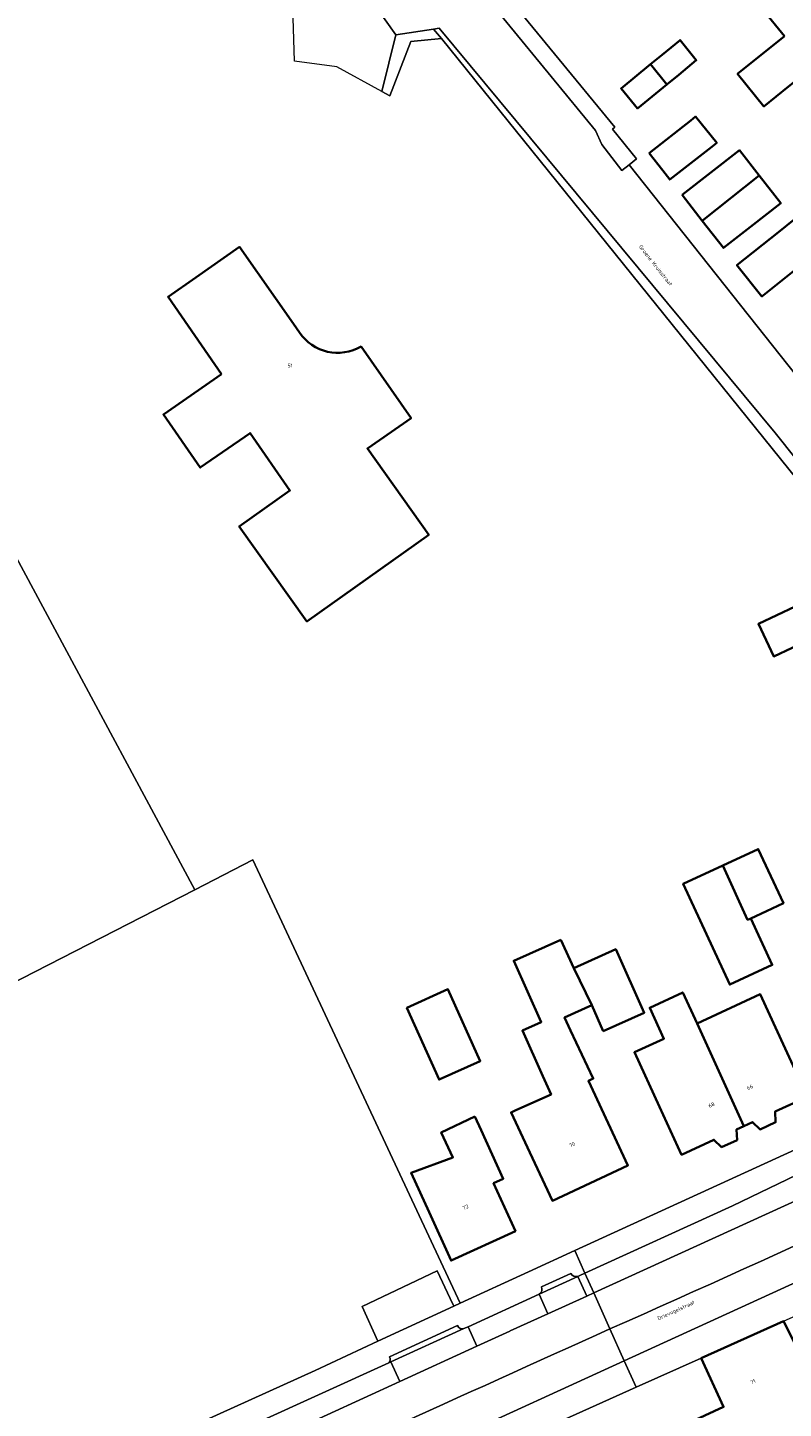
# Model space of a CAD drawing. Header units: metres. Extents: x 197700 to 204338, y 317132 to 325229.
# Tile 168 of 256: x 199610 to 199681, y 318384 to 318513. Entities that reach past the tile are written whole.
import ezdxf
from ezdxf.enums import TextEntityAlignment as Align

# ---------------------------------------------------------------- set-up
doc = ezdxf.new("R2010")
doc.units = ezdxf.units.M
for name, color, linetype, lineweight in [('B-WE-IE-TERREINAFSCHEIDING_KUNSTMATIG_HEKWERK-G', 20, 'IE-TERREINAFSCHEIDING-KUNSTMATIG', 18), ('B-WE-OG-BEBOUWING-GV', 7, 'Continuous', 35), ('B-WE-OG-BEBOUWING-T18', 10, 'Continuous', 18), ('B-WE-OG-TERREIN_CULTUURSCHEIDING-GV', 7, 'Continuous', 18), ('B-WE-OG-TERREIN_ERF-GV', 7, 'Continuous', 18), ('B-WE-OG-TOPOGRAFIE-T18', 10, 'Continuous', 18), ('B-WE-VH-VERHARDING_ASFALT-GV', 252, 'Continuous', 18), ('B-WE-VH-VERHARDING_BETONSTRAATSTEEN-GV', 252, 'Continuous', 18), ('B-WE-VH-VERHARDING_OPEN-GV', 252, 'Continuous', 18), ('B-WE-VH-VERHARDING_TEGEL-GV', 252, 'Continuous', 18)]:
    doc.layers.add(name, color=color, linetype=linetype, lineweight=lineweight)
doc.styles.add('NLCS-ISO-M200-T18', font='NLCS-ISO.ttf', dxfattribs={"height": 0.36})
doc.linetypes.add('IE-TERREINAFSCHEIDING-KUNSTMATIG', pattern='A,4,[82,NLCS.SHX,S=0.75,R=90,X=0,Y=0],4,-2', length=10)

msp = doc.modelspace()

# ---------------------------------------------------------------- linework, layer by layer
at = {"layer": 'B-WE-IE-TERREINAFSCHEIDING_KUNSTMATIG_HEKWERK-G'}
for points in [[(199634.622, 318510.283), (199634.506, 318514.351)], [(199645.549, 318512.136), (199643.581, 318507.026)], [(199648.433, 318512.414), (199645.549, 318512.136)], [(199688.788, 318462.389), (199648.433, 318512.414)], [(199638.616, 318509.762), (199634.622, 318510.283)], [(199642.844, 318507.432), (199638.616, 318509.762)], [(199643.581, 318507.026), (199642.844, 318507.432)], [(199597.094, 318484.798), (199625.247, 318432.421)], [(199630.71, 318435.219), (199625.247, 318432.421)], [(199650.2, 318393.567), (199630.71, 318435.219)], [(199625.247, 318432.421), (199588.996, 318413.854)]]:
    msp.add_lwpolyline(points, dxfattribs=at)
at = {"layer": 'B-WE-OG-BEBOUWING-GV'}
for points in [[(199680.662, 318512.642), (199676.265, 318509.094), (199678.739, 318506.029), (199681.051, 318507.895), (199683.208, 318509.636), (199691.233, 318516.082), (199686.671, 318521.734), (199682.78, 318518.593), (199678.589, 318515.21)], [(199668.094, 318509.998), (199669.622, 318508.106), (199670.733, 318509.016), (199672.381, 318510.365), (199670.865, 318512.267), (199669.173, 318510.881)], [(199668.094, 318509.998), (199665.324, 318507.729), (199666.864, 318505.848), (199669.622, 318508.106)], [(199667.944, 318501.649), (199669.236, 318500), (199669.896, 318499.159), (199673.831, 318502.244), (199674.303, 318502.614), (199672.317, 318505.077), (199671.863, 318504.722)], [(199671.055, 318497.713), (199672.947, 318495.291), (199678.284, 318499.547), (199676.434, 318501.916)], [(199677.49, 318494.722), (199680.324, 318496.935), (199678.284, 318499.547), (199672.947, 318495.291), (199674.944, 318492.734)], [(199681.585, 318495.411), (199680.107, 318494.229), (199676.207, 318491.11), (199678.546, 318488.185), (199682.451, 318491.308), (199683.877, 318492.448)], [(199681.664, 318459.026), (199678.227, 318457.403), (199679.67, 318454.345), (199683.108, 318455.967)], [(199677.203, 318429.598), (199677.504, 318429.737), (199678.972, 318430.414), (199680.566, 318431.148), (199678.214, 318436.241), (199674.892, 318434.708)], [(199677.504, 318429.737), (199677.203, 318429.598), (199674.892, 318434.708), (199671.162, 318432.987), (199675.535, 318423.519), (199679.524, 318425.359)], [(199659.667, 318427.732), (199655.229, 318425.745), (199657.809, 318419.982), (199656.052, 318419.195), (199657.977, 318414.895), (199658.743, 318413.185), (199655.42, 318411.698), (199654.973, 318411.498), (199656.743, 318407.72), (199658.864, 318403.192), (199665.964, 318406.518), (199662.244, 318414.46), (199662.697, 318414.672), (199660.576, 318419.2), (199660, 318420.427), (199662.553, 318421.571), (199660.867, 318425.054)], [(199663.641, 318419.141), (199667.49, 318420.864), (199664.821, 318426.824), (199660.867, 318425.054), (199662.553, 318421.571)], [(199645.174, 318421.334), (199648.207, 318414.581), (199652.076, 318416.323), (199649.044, 318423.075)], [(199676.85, 318410.218), (199672.452, 318419.86), (199671.112, 318422.768), (199668.005, 318421.336), (199669.342, 318418.429), (199666.563, 318417.151), (199668.922, 318412.032), (199671.001, 318407.522), (199674.043, 318408.924), (199674.762, 318408.236), (199676.215, 318408.906), (199676.17, 318409.905)], [(199672.452, 318419.86), (199676.85, 318410.218), (199677.658, 318410.59), (199678.377, 318409.902), (199679.83, 318410.572), (199679.785, 318411.571), (199682.836, 318412.977), (199680.743, 318417.518), (199678.402, 318422.596)], [(199651.57, 318411.1), (199648.412, 318409.627), (199649.509, 318407.275), (199645.581, 318405.821), (199647.268, 318402.127), (199649.345, 318397.579), (199655.392, 318400.34), (199653.331, 318404.839), (199654.238, 318405.268), (199652.153, 318409.827)], [(199671.43, 318382.189), (199672.679, 318379.473), (199675.514, 318373.554), (199676.294, 318371.785), (199676.312, 318371.793), (199680.238, 318373.568), (199681.304, 318371.225), (199684.172, 318372.531), (199681.752, 318378.599), (199686.119, 318380.821), (199680.571, 318391.878), (199672.852, 318388.414), (199674.943, 318383.822)]]:
    msp.add_lwpolyline(points, close=True, dxfattribs=at)
for points in [[(199635.086, 318484.802), (199634.521, 318485.607), (199629.459, 318492.828), (199625.365, 318489.958), (199622.754, 318488.127), (199627.776, 318480.878)], [(199627.776, 318480.878), (199622.31, 318477.091), (199625.772, 318472.095), (199630.456, 318475.341), (199634.195, 318469.945), (199629.439, 318466.564), (199635.787, 318457.632), (199647.248, 318465.777), (199641.487, 318473.883), (199645.59, 318476.741), (199640.891, 318483.486)]]:
    msp.add_lwpolyline(points, dxfattribs=at)
msp.add_lwpolyline([(199640.891, 318483.486, -0.3986372), (199635.086, 318484.802)], format="xyb", dxfattribs=at)
at = {"layer": 'B-WE-OG-TERREIN_CULTUURSCHEIDING-GV'}
msp.add_lwpolyline([(199688.788, 318462.389), (199689.101, 318462.537), (199689.648, 318462.972), (199679.789, 318475.355), (199648.209, 318513.384), (199647.692, 318513.303), (199648.433, 318512.414)], close=True, dxfattribs=at)
at = {"layer": 'B-WE-OG-TERREIN_ERF-GV'}
for points in [[(199589.849, 318382.509), (199593.167, 318384.549), (199593.469, 318384.079), (199600.223, 318388.771), (199588.996, 318413.854), (199625.247, 318432.421), (199597.094, 318484.798), (199565.871, 318468.529), (199542.756, 318507.507), (199541.987, 318507.085), (199517.769, 318492.629), (199513.166, 318500.34), (199537.384, 318514.796), (199533.737, 318520.623), (199613.473, 318551.632), (199609.21, 318554.811), (199555.578, 318534.078), (199515.482, 318518.851), (199484.619, 318557.226)], [(199701.031, 318482.306), (199697.992, 318486.072), (199694.941, 318489.853), (199691.794, 318493.749), (199694.359, 318495.82), (199693.336, 318497.088), (199689.28, 318502.113), (199686.234, 318505.886), (199683.208, 318509.636), (199681.051, 318507.895), (199678.739, 318506.029), (199676.265, 318509.094), (199680.662, 318512.642), (199678.589, 318515.21), (199682.78, 318518.593), (199686.671, 318521.734), (199678.133, 318532.42), (199675.9, 318535.215)], [(199647.718, 318524.783), (199664.744, 318504.073), (199664.501, 318503.882), (199666.753, 318501.1), (199666.083, 318500.547), (199682.543, 318479.773)], [(199688.788, 318462.389), (199648.433, 318512.414), (199645.549, 318512.136), (199643.581, 318507.026), (199642.844, 318507.432), (199644.152, 318512.747), (199641.155, 318517.009)], [(199622.31, 318477.091), (199627.776, 318480.878), (199622.754, 318488.127), (199625.365, 318489.958), (199629.459, 318492.828), (199634.521, 318485.607), (199635.086, 318484.802)], [(199597.094, 318484.798), (199625.247, 318432.421), (199630.71, 318435.219), (199650.2, 318393.567), (199656.606, 318396.529), (199660.962, 318398.522), (199684.3, 318409.218)], [(199640.891, 318483.486), (199645.59, 318476.741), (199641.487, 318473.883), (199647.248, 318465.777), (199635.787, 318457.632), (199629.439, 318466.564), (199634.195, 318469.945), (199630.456, 318475.341), (199625.772, 318472.095), (199622.31, 318477.091)], [(199683.108, 318455.967), (199679.67, 318454.345), (199678.227, 318457.403), (199681.664, 318459.026)]]:
    msp.add_lwpolyline(points, dxfattribs=at)
for points in [[(199645.549, 318512.136), (199648.433, 318512.414), (199647.692, 318513.303), (199644.152, 318512.747), (199642.844, 318507.432), (199643.581, 318507.026)], [(199665.324, 318507.729), (199668.094, 318509.998), (199669.173, 318510.881), (199670.865, 318512.267), (199672.381, 318510.365), (199670.733, 318509.016), (199669.622, 318508.106), (199666.864, 318505.848)], [(199669.236, 318500), (199667.944, 318501.649), (199671.863, 318504.722), (199672.317, 318505.077), (199674.303, 318502.614), (199673.831, 318502.244), (199669.896, 318499.159)], [(199680.324, 318496.935), (199677.49, 318494.722), (199674.944, 318492.734), (199672.947, 318495.291), (199671.055, 318497.713), (199676.434, 318501.916), (199678.284, 318499.547)], [(199680.107, 318494.229), (199681.585, 318495.411), (199683.877, 318492.448), (199682.451, 318491.308), (199678.546, 318488.185), (199676.207, 318491.11)], [(199677.504, 318429.737), (199679.524, 318425.359), (199675.535, 318423.519), (199671.162, 318432.987), (199674.892, 318434.708), (199678.214, 318436.241), (199680.566, 318431.148), (199678.972, 318430.414)], [(199667.49, 318420.864), (199663.641, 318419.141), (199662.553, 318421.571), (199660, 318420.427), (199660.576, 318419.2), (199662.697, 318414.672), (199662.244, 318414.46), (199665.964, 318406.518), (199658.864, 318403.192), (199656.743, 318407.72), (199654.973, 318411.498), (199655.42, 318411.698), (199658.743, 318413.185), (199657.977, 318414.895), (199656.052, 318419.195), (199657.809, 318419.982), (199655.229, 318425.745), (199659.667, 318427.732), (199660.867, 318425.054), (199664.821, 318426.824)], [(199648.207, 318414.581), (199645.174, 318421.334), (199649.044, 318423.075), (199652.076, 318416.323)], [(199679.83, 318410.572), (199678.377, 318409.902), (199677.658, 318410.59), (199676.85, 318410.218), (199676.17, 318409.905), (199676.215, 318408.906), (199674.762, 318408.236), (199674.043, 318408.924), (199671.001, 318407.522), (199668.922, 318412.032), (199666.563, 318417.151), (199669.342, 318418.429), (199668.005, 318421.336), (199671.112, 318422.768), (199672.452, 318419.86), (199678.402, 318422.596), (199680.743, 318417.518), (199682.836, 318412.977), (199679.785, 318411.571)], [(199648.412, 318409.627), (199651.57, 318411.1), (199652.153, 318409.827), (199654.238, 318405.268), (199653.331, 318404.839), (199655.392, 318400.34), (199649.345, 318397.579), (199647.268, 318402.127), (199645.581, 318405.821), (199649.509, 318407.275)], [(199672.679, 318379.473), (199671.43, 318382.189), (199674.943, 318383.822), (199672.852, 318388.414), (199666.739, 318385.667), (199652.03, 318379.057), (199654.741, 318373.205), (199657.543, 318374.508), (199659.248, 318375.3), (199658.322, 318377.35), (199665.478, 318380.584), (199667.449, 318376.259), (199669.443, 318377.167), (199669.131, 318377.862)]]:
    msp.add_lwpolyline(points, close=True, dxfattribs=at)
msp.add_lwpolyline([(199635.086, 318484.802, 0.3986372), (199640.891, 318483.486)], format="xyb", dxfattribs=at)
at = {"layer": 'B-WE-VH-VERHARDING_ASFALT-GV'}
for points in [[(199713.409, 318439.232), (199713.052, 318439.768), (199712.841, 318440.378), (199712.749, 318441.24), (199712.578, 318441.758), (199712.286, 318442.218), (199696.573, 318461.744), (199682.543, 318479.773), (199666.083, 318500.547), (199665.392, 318500.022), (199663.495, 318502.454), (199662.915, 318503.762), (199646.255, 318524.094), (199645.7, 318523.849)], [(199641.155, 318517.009), (199644.152, 318512.747), (199647.692, 318513.303), (199648.209, 318513.384), (199679.789, 318475.355), (199689.648, 318462.972), (199694.21, 318457.243), (199719.286, 318425.748), (199723.447, 318428.024), (199721.957, 318429.888), (199717.837, 318435.004), (199717.494, 318434.772), (199713.409, 318439.232)], [(199709.043, 318416.01), (199703.556, 318413.306), (199698.577, 318410.928), (199693.571, 318408.61), (199662.755, 318394.533), (199664.271, 318391.16)], [(199664.271, 318391.16), (199665.62, 318388.157), (199702.05, 318404.823)], [(199664.271, 318391.16), (199662.755, 318394.533), (199662.1, 318394.235), (199658.446, 318392.574), (199654.896, 318390.96), (199654.874, 318390.95), (199651.764, 318389.527), (199644.521, 318386.215), (199634.272, 318381.527), (199634.137, 318381.465), (199625.249, 318377.41), (199621.31, 318375.613)], [(199632.218, 318372.877), (199665.62, 318388.157), (199664.271, 318391.16)]]:
    msp.add_lwpolyline(points, dxfattribs=at)
for points in [[(199714.202, 318414.478, -0.01058), (199664.271, 318391.16)], [(199664.271, 318391.16, 0.01058), (199714.202, 318414.478)], [(199664.271, 318391.16, 0.0009394), (199622.555, 318372.226)], [(199622.555, 318372.226, -0.0009394), (199664.271, 318391.16)]]:
    msp.add_lwpolyline(points, format="xyb", dxfattribs=at)
at = {"layer": 'B-WE-VH-VERHARDING_BETONSTRAATSTEEN-GV'}
for points in [[(199648.03, 318396.601), (199640.971, 318393.269), (199642.471, 318389.994), (199649.594, 318393.287), (199649.25, 318394.018)], [(199657.618, 318394.43), (199658.446, 318392.574), (199662.1, 318394.235), (199661.241, 318396.095)], [(199662.755, 318394.533), (199661.915, 318396.403), (199661.431, 318396.182), (199661.241, 318396.095), (199662.1, 318394.235)], [(199654.874, 318390.95), (199654.896, 318390.96), (199658.446, 318392.574), (199657.618, 318394.43), (199650.939, 318391.362), (199651.764, 318389.527)], [(199650.543, 318391.181), (199643.695, 318388.058), (199644.521, 318386.215), (199651.764, 318389.527), (199650.939, 318391.362)]]:
    msp.add_lwpolyline(points, close=True, dxfattribs=at)
for points in [[(199657.618, 318394.43), (199661.241, 318396.095)], [(199660.606, 318396.377), (199657.826, 318395.115)], [(199649.939, 318391.465), (199643.551, 318388.523)], [(199643.695, 318388.058), (199650.543, 318391.181)], [(199625.249, 318377.41), (199634.137, 318381.465), (199634.272, 318381.527), (199644.521, 318386.215), (199643.695, 318388.058), (199643.49, 318387.965), (199618.769, 318376.707), (199619.555, 318374.832)], [(199643.49, 318387.965), (199643.695, 318388.058)]]:
    msp.add_lwpolyline(points, dxfattribs=at)
for points in [[(199661.241, 318396.095, -0.3779185), (199660.606, 318396.377)], [(199657.826, 318395.115, -0.3980609), (199657.618, 318394.43)], [(199650.543, 318391.181, -0.4007974), (199649.939, 318391.465)], [(199643.551, 318388.523, -0.3421243), (199643.49, 318387.965)]]:
    msp.add_lwpolyline(points, format="xyb", dxfattribs=at)
at = {"layer": 'B-WE-VH-VERHARDING_OPEN-GV'}
msp.add_lwpolyline([(199618.359, 318379.001), (199636.559, 318387.261), (199642.471, 318389.994), (199640.971, 318393.269), (199648.03, 318396.601), (199649.25, 318394.018), (199649.594, 318393.287), (199650.2, 318393.567), (199630.71, 318435.219), (199625.247, 318432.421), (199588.996, 318413.854), (199600.223, 318388.771), (199593.469, 318384.079), (199593.167, 318384.549), (199589.849, 318382.509)], dxfattribs=at)
msp.add_lwpolyline([(199703.556, 318413.306), (199709.043, 318416.01), (199714.495, 318418.786), (199720.305, 318421.844), (199726.064, 318424.999), (199725.477, 318425.141), (199724.922, 318425.241), (199724.374, 318425.471), (199723.984, 318425.682), (199723.667, 318425.867), (199723.327, 318426.1), (199702.491, 318415.6), (199675.784, 318402.736), (199661.915, 318396.403), (199662.755, 318394.533), (199693.571, 318408.61), (199698.577, 318410.928)], close=True, dxfattribs=at)
at = {"layer": 'B-WE-VH-VERHARDING_TEGEL-GV'}
for points in [[(199645.7, 318523.849), (199646.255, 318524.094), (199662.915, 318503.762), (199663.495, 318502.454), (199665.392, 318500.022), (199666.083, 318500.547), (199666.753, 318501.1), (199664.501, 318503.882), (199664.744, 318504.073), (199647.718, 318524.783), (199648.009, 318525.252), (199672.348, 318535.737)], [(199684.3, 318409.218), (199660.962, 318398.522), (199661.915, 318396.403), (199675.784, 318402.736), (199702.491, 318415.6)], [(199702.05, 318404.823), (199665.62, 318388.157), (199666.739, 318385.667), (199672.852, 318388.414), (199680.571, 318391.878), (199686.896, 318394.716), (199687.007, 318394.768), (199692.33, 318397.283), (199698.286, 318400.098), (199698.881, 318400.374), (199703.866, 318402.692), (199704.431, 318401.477)], [(199661.241, 318396.095), (199661.431, 318396.182), (199661.915, 318396.403), (199660.962, 318398.522), (199656.606, 318396.529), (199650.2, 318393.567), (199649.594, 318393.287), (199642.471, 318389.994), (199636.559, 318387.261), (199618.359, 318379.001)], [(199657.826, 318395.115), (199660.606, 318396.377)], [(199650.543, 318391.181), (199650.939, 318391.362), (199657.618, 318394.43)], [(199643.551, 318388.523), (199649.939, 318391.465)], [(199618.078, 318359.464), (199619.949, 318360.235), (199619.538, 318364.882), (199621.747, 318365.844), (199623.705, 318366.699), (199624.122, 318366.826), (199637.864, 318372.653), (199643.75, 318375.262), (199646.187, 318376.313), (199652.03, 318379.057), (199666.739, 318385.667), (199665.62, 318388.157), (199632.218, 318372.877)], [(199618.742, 318376.695), (199618.769, 318376.707), (199643.49, 318387.965)]]:
    msp.add_lwpolyline(points, dxfattribs=at)
for points in [[(199660.606, 318396.377, 0.3779185), (199661.241, 318396.095)], [(199657.618, 318394.43, 0.3980609), (199657.826, 318395.115)], [(199649.939, 318391.465, 0.4007974), (199650.543, 318391.181)], [(199643.49, 318387.965, 0.3421243), (199643.551, 318388.523)]]:
    msp.add_lwpolyline(points, format="xyb", dxfattribs=at)

# ---------------------------------------------------------------- texts
at = {"layer": 'B-WE-OG-BEBOUWING-T18', "style": 'NLCS-ISO-M200-T18'}
msp.add_text('51', height=0.36, dxfattribs=at).set_placement((199634.217, 318481.686), align=Align.MIDDLE)
for s, rotation, p in [('66', 24.8, (199677.429, 318413.869)), ('68', 24.8, (199673.814, 318412.203)), ('70', 25.1, (199660.717, 318408.477)), ('72', 24.5, (199650.707, 318402.598)), ('71', 24.1, (199677.708, 318386.209))]:
    msp.add_text(s, height=0.36, rotation=rotation, dxfattribs=at).set_placement(p, align=Align.MIDDLE)
at = {"layer": 'B-WE-OG-TOPOGRAFIE-T18', "style": 'NLCS-ISO-M200-T18'}
for s, rotation, p in [('Groene Kruisstraat', 308.4, (199668.561, 318491.103)), ('Drievogelstraat', 24.5, (199670.509, 318392.861))]:
    msp.add_text(s, height=0.36, rotation=rotation, dxfattribs=at).set_placement(p, align=Align.MIDDLE)

doc.saveas('drawing.dxf')
